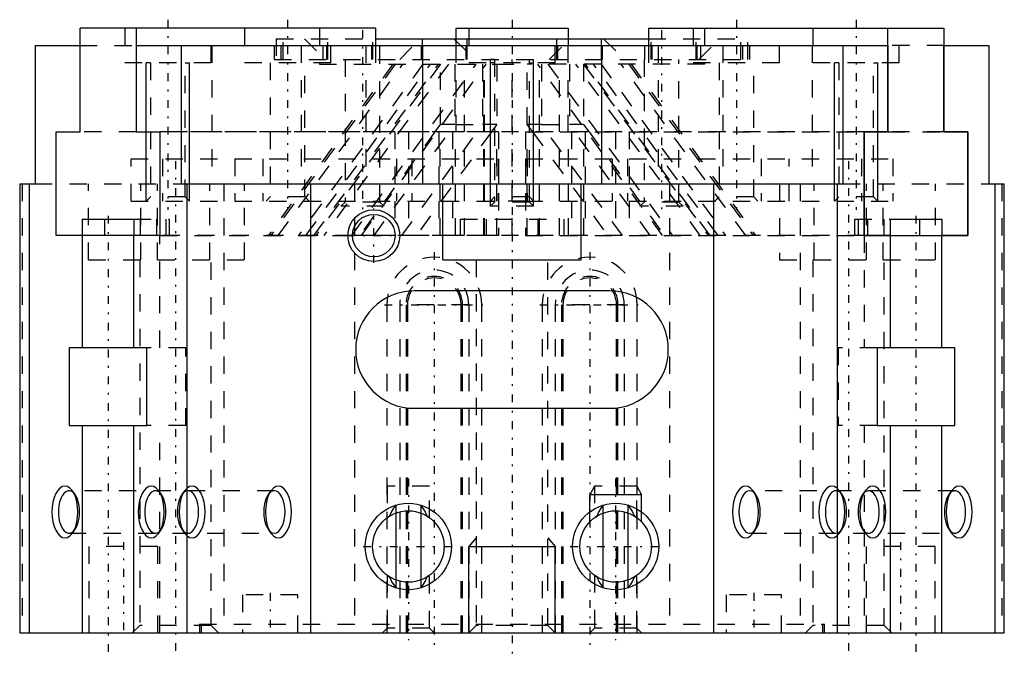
# Model space of a CAD drawing. Extents: x -28.5 to 28.5, y -1.3 to 35.5.
import ezdxf

# ---------------------------------------------------------------- set-up
doc = ezdxf.new("R2010")
doc.units = 0
doc.linetypes.add('CENTER', pattern=[1.5, 0.45, -0.5, 0.05, -0.5])
doc.linetypes.add('DASHED', pattern=[2, 1, -1])
for name, color, linetype in [('AM_0', 7, 'CONTINUOUS'), ('AM_2', 5, 'CONTINUOUS'), ('AM_3', 6, 'DASHED'), ('AM_5', 3, 'CONTINUOUS'), ('AM_7', 4, 'CENTER')]:
    doc.layers.add(name, color=color, linetype=linetype)

msp = doc.modelspace()

# ---------------------------------------------------------------- linework, layer by layer
at = {"layer": 'AM_0'}
for p, q in [((-7.901, 35), (-25.008, 35)), ((-25.008, 29), (-25.008, 35)), ((-21.758, 35), (-21.758, 29)), ((-7.901, 35), (-7.901, 34)), ((-3.25, 35), (-3.25, 34.4)), ((-3.25, 35), (3.25, 35)), ((3.25, 35), (3.25, 34.4)), ((7.901, 35), (25.008, 35)), ((7.901, 35), (7.901, 34)), ((21.758, 29), (21.758, 35)), ((25.008, 35), (25.008, 29)), ((-7.901, 34.4), (7.901, 34.4)), ((-27.613, 34), (-25.008, 34)), ((-27.613, 34), (-27.613, 26)), ((-25.008, 29), (-25.008, 34)), ((-21.758, 34), (21.758, 34)), ((-21.758, 34), (-21.758, 29)), ((-19.153, 34), (-19.153, 26)), ((19.153, 34), (19.153, 26)), ((21.758, 34), (21.758, 29)), ((25.008, 34), (27.613, 34)), ((25.008, 29), (25.008, 34)), ((27.613, 34), (27.613, 26)), ((-26.383, 29), (-25.008, 29)), ((-26.383, 23), (-26.383, 29)), ((-26.383, 23), (-26.383, 29)), ((-26.383, 29), (-25.008, 29)), ((-21.758, 29), (-20.383, 29)), ((-21.758, 29), (-20.383, 29)), ((-20.383, 29), (-20.383, 23)), ((-20.383, 29), (-20.383, 23)), ((20.383, 29), (21.758, 29)), ((20.383, 23), (20.383, 29)), ((20.383, 29), (20.383, 23)), ((21.758, 29), (20.383, 29)), ((25.008, 29), (26.383, 29)), ((26.383, 29), (25.008, 29)), ((26.383, 29), (26.383, 23)), ((26.383, 23), (26.383, 29)), ((-28.5, 26), (-28.5, 0)), ((-28.5, 26), (-27.613, 26)), ((-27.945, 26), (-27.945, 0)), ((-19.153, 26), (19.153, 26)), ((-18.821, 26), (-18.821, 0)), ((-11.673, 26), (-11.673, 0)), ((-4, 21.6), (-4, 26)), ((4, 21.6), (4, 26)), ((11.673, 26), (11.673, 0)), ((18.821, 26), (18.821, 0)), ((27.613, 26), (28.5, 26)), ((27.945, 26), (27.945, 0)), ((28.5, 0), (28.5, 26)), ((-24.883, 23.95), (-24.883, 23)), ((-24.883, 23.95), (-21.883, 23.95)), ((-21.883, 23.95), (-21.883, 23)), ((21.883, 23.95), (21.883, 23)), ((21.883, 23.95), (24.883, 23.95)), ((24.883, 23.95), (24.883, 23)), ((-24.883, 23), (-26.383, 23)), ((-20.383, 23), (-26.383, 23)), ((-24.883, 23), (-24.883, 16.5)), ((-20.383, 23), (-21.883, 23)), ((-21.883, 16.5), (-21.883, 23)), ((-6.771, 23), (-9.229, 23)), ((21.883, 23), (20.383, 23)), ((20.383, 23), (26.383, 23)), ((21.883, 23), (21.883, 16.5)), ((26.383, 23), (24.883, 23)), ((24.883, 16.5), (24.883, 23)), ((-4, 21.6), (4, 21.6)), ((5.65, 19.8), (-5.65, 19.8)), ((-25.633, 16.5), (-25.633, 12)), ((-21.133, 16.5), (-25.633, 16.5)), ((-21.133, 12), (-21.133, 16.5)), ((21.133, 16.5), (21.133, 12)), ((25.633, 16.5), (21.133, 16.5)), ((25.633, 12), (25.633, 16.5)), ((-5.65, 13), (5.65, 13)), ((-25.633, 12), (-21.133, 12)), ((-24.883, 12), (-24.883, 0)), ((-21.883, 0), (-21.883, 12)), ((21.133, 12), (25.633, 12)), ((21.883, 12), (21.883, 0)), ((24.883, 0), (24.883, 12)), ((-6.715, 3.061), (-6.715, 6.939)), ((-5.285, 6.939), (-5.285, 3.061)), ((5.285, 3.061), (5.285, 6.939)), ((6.715, 6.939), (6.715, 3.061)), ((-28.5, 0), (28.5, 0))]:
    msp.add_line(p, q, dxfattribs=at)
for points in [[(-25.883, 5.5), (-25.736, 5.529), (-25.596, 5.614), (-25.466, 5.753), (-25.352, 5.939), (-25.259, 6.167), (-25.19, 6.426), (-25.147, 6.707), (-25.133, 7), (-25.147, 7.293), (-25.19, 7.574), (-25.259, 7.833), (-25.352, 8.061), (-25.466, 8.247), (-25.596, 8.386), (-25.736, 8.471), (-25.883, 8.5), (-26.029, 8.471), (-26.17, 8.386), (-26.299, 8.247), (-26.413, 8.061), (-26.506, 7.833), (-26.576, 7.574), (-26.618, 7.293), (-26.633, 7), (-26.618, 6.707), (-26.576, 6.426), (-26.506, 6.167), (-26.413, 5.939), (-26.299, 5.753), (-26.17, 5.614), (-26.029, 5.529)], [(-20.883, 5.5), (-20.736, 5.529), (-20.596, 5.614), (-20.466, 5.753), (-20.352, 5.939), (-20.259, 6.167), (-20.19, 6.426), (-20.147, 6.707), (-20.133, 7), (-20.147, 7.293), (-20.19, 7.574), (-20.259, 7.833), (-20.352, 8.061), (-20.466, 8.247), (-20.596, 8.386), (-20.736, 8.471), (-20.883, 8.5), (-21.029, 8.471), (-21.17, 8.386), (-21.299, 8.247), (-21.413, 8.061), (-21.506, 7.833), (-21.576, 7.574), (-21.618, 7.293), (-21.633, 7), (-21.618, 6.707), (-21.576, 6.426), (-21.506, 6.167), (-21.413, 5.939), (-21.299, 5.753), (-21.17, 5.614), (-21.029, 5.529)], [(20.883, 8.5), (20.736, 8.471), (20.596, 8.386), (20.466, 8.247), (20.352, 8.061), (20.259, 7.833), (20.19, 7.574), (20.147, 7.293), (20.133, 7), (20.147, 6.707), (20.19, 6.426), (20.259, 6.167), (20.352, 5.939), (20.466, 5.753), (20.596, 5.614), (20.736, 5.529), (20.883, 5.5), (21.029, 5.529), (21.17, 5.614), (21.299, 5.753), (21.413, 5.939), (21.506, 6.167), (21.576, 6.426), (21.618, 6.707), (21.633, 7), (21.618, 7.293), (21.576, 7.574), (21.506, 7.833), (21.413, 8.061), (21.299, 8.247), (21.17, 8.386), (21.029, 8.471)], [(25.883, 8.5), (25.736, 8.471), (25.596, 8.386), (25.466, 8.247), (25.352, 8.061), (25.259, 7.833), (25.19, 7.574), (25.147, 7.293), (25.133, 7), (25.147, 6.707), (25.19, 6.426), (25.259, 6.167), (25.352, 5.939), (25.466, 5.753), (25.596, 5.614), (25.736, 5.529), (25.883, 5.5), (26.029, 5.529), (26.17, 5.614), (26.299, 5.753), (26.413, 5.939), (26.506, 6.167), (26.576, 6.426), (26.618, 6.707), (26.633, 7), (26.618, 7.293), (26.576, 7.574), (26.506, 7.833), (26.413, 8.061), (26.299, 8.247), (26.17, 8.386), (26.029, 8.471)]]:
    msp.add_lwpolyline(points, close=True, dxfattribs=at)
for points in [[(-25.372, 8.098), (-25.483, 8.184), (-25.6, 8.226), (-25.719, 8.221), (-25.836, 8.171), (-25.945, 8.077), (-26.043, 7.942), (-26.127, 7.772), (-26.192, 7.573), (-26.237, 7.353), (-26.26, 7.119), (-26.26, 6.881), (-26.237, 6.647), (-26.192, 6.427), (-26.127, 6.228), (-26.043, 6.058), (-25.945, 5.923), (-25.836, 5.829), (-25.719, 5.779), (-25.6, 5.774), (-25.483, 5.816), (-25.372, 5.902)], [(-20.372, 8.098), (-20.483, 8.184), (-20.6, 8.226), (-20.719, 8.221), (-20.836, 8.171), (-20.945, 8.077), (-21.043, 7.942), (-21.127, 7.772), (-21.192, 7.573), (-21.237, 7.353), (-21.26, 7.119), (-21.26, 6.881), (-21.237, 6.647), (-21.192, 6.427), (-21.127, 6.228), (-21.043, 6.058), (-20.945, 5.923), (-20.836, 5.829), (-20.719, 5.779), (-20.6, 5.774), (-20.483, 5.816), (-20.372, 5.902)], [(20.372, 5.902), (20.483, 5.816), (20.6, 5.774), (20.719, 5.779), (20.836, 5.829), (20.945, 5.923), (21.043, 6.058), (21.127, 6.228), (21.192, 6.427), (21.237, 6.647), (21.26, 6.881), (21.26, 7.119), (21.237, 7.353), (21.192, 7.573), (21.127, 7.772), (21.043, 7.942), (20.945, 8.077), (20.836, 8.171), (20.719, 8.221), (20.6, 8.226), (20.483, 8.184), (20.372, 8.098)], [(25.372, 5.902), (25.483, 5.816), (25.6, 5.774), (25.719, 5.779), (25.836, 5.829), (25.945, 5.923), (26.043, 6.058), (26.127, 6.228), (26.192, 6.427), (26.237, 6.647), (26.26, 6.881), (26.26, 7.119), (26.237, 7.353), (26.192, 7.573), (26.127, 7.772), (26.043, 7.942), (25.945, 8.077), (25.836, 8.171), (25.719, 8.221), (25.6, 8.226), (25.483, 8.184), (25.372, 8.098)]]:
    msp.add_lwpolyline(points, dxfattribs=at)
for centre, radius in [((-8, 23), 1.23), ((-6, 5), 2.067), ((6, 5), 2.067)]:
    msp.add_circle(centre, radius, dxfattribs=at)
for centre, start, end in [((-5.65, 16.4), 90, 270), ((5.65, 16.4), 270, 90)]:
    msp.add_arc(centre, 3.4, start, end, dxfattribs=at)
at = {"layer": 'AM_2'}
for p, q in [((-5.19, 34), (-5.19, 34.4)), ((-2.592, 34), (-2.592, 34.4)), ((2.592, 34), (2.592, 34.4)), ((5.19, 34), (5.19, 34.4)), ((-5.176, 34), (-5.176, 26)), ((5.176, 34), (5.176, 26)), ((-23.584, 23.95), (-23.584, 23)), ((23.584, 23.95), (23.584, 23))]:
    msp.add_line(p, q, dxfattribs=at)
at = {"layer": 'AM_3'}
for p, q in [((-22.419, 35), (-22.419, 33)), ((-17.419, 33), (-17.419, 35)), ((-15.49, 35), (-15.49, 33)), ((-11.151, 35), (-11.151, 32.92)), ((-10.49, 33), (-10.49, 35)), ((-2.5, 35), (-2.5, 33)), ((2.5, 33), (2.5, 35)), ((10.49, 35), (10.49, 33)), ((11.151, 35), (11.151, 32.92)), ((15.49, 33), (15.49, 35)), ((17.419, 35), (17.419, 33)), ((22.419, 33), (22.419, 35)), ((-13.649, 34.4), (-13.649, 33.2)), ((-13.649, 34.4), (-7.901, 34.4)), ((-13.247, 33.2), (-13.247, 34.4)), ((-12.02, 34.4), (-10.82, 33.2)), ((-10.655, 33.2), (-10.655, 34.4)), ((-8.057, 33.2), (-8.057, 34.4)), ((-6.5, 33.2), (-5.3, 34.4)), ((-3.36, 34.4), (-2.16, 33.2)), ((-3.25, 34.4), (-3.25, 34)), ((2.16, 33.2), (3.36, 34.4)), ((3.25, 34.4), (3.25, 34)), ((5.3, 34.4), (6.5, 33.2)), ((7.901, 34.4), (13.649, 34.4)), ((8.057, 33.2), (8.057, 34.4)), ((10.655, 33.2), (10.655, 34.4)), ((10.82, 33.2), (12.02, 34.4)), ((13.247, 33.2), (13.247, 34.4)), ((13.649, 33.2), (13.649, 34.4)), ((-25.008, 34), (-21.758, 34)), ((-17.381, 34), (-17.381, 26)), ((-13.765, 34), (-13.765, 33.2)), ((-13.363, 33.2), (-13.363, 34)), ((-12.205, 34), (-12.205, 26)), ((-10.93, 33.2), (-10.93, 34)), ((-10.713, 33.2), (-10.713, 34)), ((-8.46, 34), (-8.46, 26)), ((-8.115, 33.2), (-8.115, 34)), ((-7.901, 34), (-7.901, 32.92)), ((-7.68, 34), (-7.68, 33.2)), ((-5.248, 33.2), (-5.248, 34)), ((-5.19, 33.2), (-5.19, 34)), ((-3.25, 34), (-3.25, 29)), ((-2.65, 33.2), (-2.65, 34)), ((-2.592, 33.2), (-2.592, 34)), ((2.592, 33.2), (2.592, 34)), ((2.65, 33.2), (2.65, 34)), ((3.25, 29), (3.25, 34)), ((5.19, 33.2), (5.19, 34)), ((5.248, 33.2), (5.248, 34)), ((7.68, 34), (7.68, 33.2)), ((7.901, 34), (7.901, 32.92)), ((8.115, 33.2), (8.115, 34)), ((8.46, 34), (8.46, 26)), ((10.713, 33.2), (10.713, 34)), ((10.93, 33.2), (10.93, 34)), ((12.205, 34), (12.205, 26)), ((13.363, 33.2), (13.363, 34)), ((13.765, 33.2), (13.765, 34)), ((17.381, 34), (17.381, 26)), ((25.008, 34), (21.758, 34)), ((-13.765, 33.2), (13.765, 33.2)), ((-9.667, 33.2), (-9.667, 24.943)), ((-7.654, 24.943), (-7.654, 33.2)), ((-1.006, 33.2), (-1.006, 24.943)), ((0, 23), (0, 33.2)), ((1.006, 24.943), (1.006, 33.2)), ((7.654, 33.2), (7.654, 24.943)), ((9.667, 24.943), (9.667, 33.2)), ((-17.419, 33), (-22.419, 33)), ((-20.925, 33), (-20.925, 25.244)), ((-18.912, 25.244), (-18.912, 33)), ((-10.49, 33), (-15.49, 33)), ((-6.897, 32.92), (-14.106, 23)), ((-13.997, 33), (-13.997, 25.244)), ((-6.755, 32.92), (-13.964, 23)), ((-13.531, 23), (-6.322, 32.92)), ((-5.155, 32.92), (-12.364, 23)), ((-11.984, 25.244), (-11.984, 33)), ((-11.931, 23), (-4.722, 32.92)), ((-11.464, 23), (-4.255, 32.92)), ((-4.147, 32.92), (-11.356, 23)), ((-11.151, 32.92), (-0.886, 32.92)), ((-3.68, 32.92), (-10.889, 23)), ((-9.277, 23), (-2.068, 32.92)), ((-8.714, 23), (-1.505, 32.92)), ((-4.136, 29.436), (-4.136, 32.92)), ((-3.311, 32.92), (-3.311, 29.436)), ((-2.75, 23), (-2.75, 32.92)), ((2.5, 33), (-2.5, 33)), ((-1.699, 32.92), (-1.699, 29.436)), ((-1.625, 23), (-1.625, 32.92)), ((-1.6, 23), (-1.6, 32.92)), ((-0.886, 32.92), (-0.886, 29.436)), ((-0.886, 32.92), (0.886, 32.92)), ((11.151, 32.92), (0.886, 32.92)), ((0.886, 29.436), (0.886, 32.92)), ((8.714, 23), (1.505, 32.92)), ((1.6, 23), (1.6, 32.92)), ((1.711, 32.92), (1.711, 29.436)), ((2.08, 32.92), (9.289, 23)), ((2.75, 23), (2.75, 32.92)), ((3.324, 32.92), (3.324, 29.436)), ((10.902, 23), (3.693, 32.92)), ((4.136, 32.92), (4.136, 29.436)), ((4.147, 32.92), (11.356, 23)), ((11.464, 23), (4.255, 32.92)), ((11.931, 23), (4.722, 32.92)), ((5.155, 32.92), (12.364, 23)), ((13.531, 23), (6.322, 32.92)), ((6.755, 32.92), (13.964, 23)), ((6.897, 32.92), (14.106, 23)), ((15.49, 33), (10.49, 33)), ((11.984, 33), (11.984, 25.244)), ((13.997, 25.244), (13.997, 33)), ((22.419, 33), (17.419, 33)), ((18.912, 33), (18.912, 25.244)), ((20.925, 25.244), (20.925, 33)), ((-7.988, 23), (-3.311, 29.436)), ((-6.376, 23), (-1.699, 29.436)), ((-4.453, 29), (-4.136, 29.436)), ((-3.311, 29.436), (-4.136, 29.436)), ((-3.25, 29.436), (-1.699, 29.436)), ((-0.886, 29.436), (-1.699, 29.436)), ((-0.886, 29.436), (-1.203, 29)), ((1.711, 29.436), (0.886, 29.436)), ((1.203, 29), (0.886, 29.436)), ((6.388, 23), (1.711, 29.436)), ((1.711, 29.436), (3.25, 29.436)), ((4.136, 29.436), (3.324, 29.436)), ((8.001, 23), (3.324, 29.436)), ((4.136, 29.436), (4.453, 29)), ((-21.758, 29), (-25.008, 29)), ((-21.758, 29), (-25.008, 29)), ((-0.786, 29), (-20.383, 29)), ((20.383, 29), (-20.383, 29)), ((-4.465, 29), (-8.826, 23)), ((-6.786, 29), (-6.786, 23)), ((-6, 29), (-6, 23)), ((-1.19, 29), (-5.551, 23)), ((-4.236, 29), (-4.236, 23)), ((-4.149, 23), (-4.149, 29)), ((-3.45, 29), (-3.45, 23)), ((-3.275, 23), (-3.275, 29)), ((-0.874, 23), (-0.874, 29)), ((-0.786, 29), (-0.786, 25)), ((0.786, 29), (0.786, 25)), ((0.786, 29), (20.383, 29)), ((0.874, 23), (0.874, 29)), ((1.19, 29), (5.551, 23)), ((3.275, 23), (3.275, 29)), ((3.45, 29), (3.45, 23)), ((4.149, 23), (4.149, 29)), ((4.236, 29), (4.236, 23)), ((4.465, 29), (8.826, 23)), ((6, 29), (6, 23)), ((6.786, 29), (6.786, 23)), ((21.758, 29), (25.008, 29)), ((25.008, 29), (21.758, 29)), ((-22.053, 25), (-22.053, 27.45)), ((-22.053, 27.45), (-0.786, 27.45)), ((-20.229, 27.45), (-20.229, 25)), ((-16.053, 27.45), (-16.053, 25)), ((-14.429, 27.45), (-14.429, 25)), ((-6.686, 27.45), (-6.686, 25)), ((-5.8, 27.45), (-5.8, 25)), ((-0.886, 27.45), (-0.886, 25)), ((-0.786, 27.45), (-0.786, 23)), ((0.786, 27.45), (0.786, 23)), ((0.786, 27.45), (22.053, 27.45)), ((0.886, 27.45), (0.886, 25)), ((5.8, 27.45), (5.8, 25)), ((6.686, 27.45), (6.686, 25)), ((14.429, 27.45), (14.429, 25)), ((16.053, 25), (16.053, 27.45)), ((20.229, 27.45), (20.229, 25)), ((22.053, 27.45), (22.053, 25)), ((-28.353, 26), (-28.353, 0)), ((-27.613, 26), (-19.153, 26)), ((-24.517, 21.6), (-24.517, 26)), ((-21.486, 21.6), (-21.486, 26)), ((-20.517, 21.6), (-20.517, 26)), ((-17.486, 21.6), (-17.486, 26)), ((-16.68, 26), (-16.68, 0)), ((-15.486, 21.6), (-15.486, 26)), ((-9.124, 26), (-9.124, 0)), ((9.124, 26), (9.124, 0)), ((15.486, 26), (15.486, 21.6)), ((16.68, 26), (16.68, 0)), ((17.486, 21.6), (17.486, 26)), ((19.153, 26), (27.613, 26)), ((20.517, 21.6), (20.517, 26)), ((21.486, 21.6), (21.486, 26)), ((24.517, 21.6), (24.517, 26)), ((28.353, 26), (28.353, 0)), ((-20.925, 25.244), (-21.169, 25)), ((-18.912, 25.244), (-20.925, 25.244)), ((-18.669, 25), (-18.912, 25.244)), ((-13.997, 25.244), (-14.24, 25)), ((-11.984, 25.244), (-13.997, 25.244)), ((-11.74, 25), (-11.984, 25.244)), ((-1.006, 25.244), (-1.25, 25)), ((1.006, 25.244), (-1.006, 25.244)), ((1.25, 25), (1.006, 25.244)), ((11.984, 25.244), (11.74, 25)), ((13.997, 25.244), (11.984, 25.244)), ((14.24, 25), (13.997, 25.244)), ((18.912, 25.244), (18.669, 25)), ((20.925, 25.244), (18.912, 25.244)), ((21.169, 25), (20.925, 25.244)), ((-22.053, 25), (-0.786, 25)), ((-9.667, 24.943), (-9.91, 24.7)), ((-7.41, 24.7), (-9.91, 24.7)), ((-7.654, 24.943), (-9.667, 24.943)), ((-7.41, 24.7), (-7.654, 24.943)), ((-1.006, 24.943), (-1.25, 24.7)), ((1.25, 24.7), (-1.25, 24.7)), ((1.006, 24.943), (-1.006, 24.943)), ((0.786, 25), (-0.786, 25)), ((0.786, 25), (22.053, 25)), ((1.25, 24.7), (1.006, 24.943)), ((7.654, 24.943), (7.41, 24.7)), ((9.91, 24.7), (7.41, 24.7)), ((9.667, 24.943), (7.654, 24.943)), ((9.91, 24.7), (9.667, 24.943)), ((-21.883, 23.95), (-19.834, 23.95)), ((-21.535, 23.95), (-21.535, 23)), ((-20.584, 23.95), (-20.584, 23)), ((-20.035, 23.95), (-20.035, 23)), ((-19.834, 23), (-19.834, 23.95)), ((-3, 23.95), (-3, 23)), ((-3, 23.95), (3, 23.95)), ((-1.5, 23.95), (-1.5, 23)), ((1.5, 23.95), (1.5, 23)), ((3, 23.95), (3, 23)), ((19.834, 23.95), (19.834, 23)), ((19.834, 23.95), (21.883, 23.95)), ((20.035, 23.95), (20.035, 23)), ((20.584, 23.95), (20.584, 23)), ((21.535, 23.95), (21.535, 23)), ((-9.229, 23), (-20.383, 23)), ((-20.383, 16.5), (-20.383, 23)), ((-20.383, 23), (-9.229, 23)), ((-0.786, 23), (-6.771, 23)), ((20.383, 23), (-6.771, 23)), ((0.786, 23), (20.383, 23)), ((20.383, 23), (20.383, 16.5)), ((-24.517, 21.6), (-15.486, 21.6)), ((-21.553, 21.6), (-21.553, 0.433)), ((-17.419, 0.433), (-17.419, 21.6)), ((-2.067, 21.6), (-2.067, 0.433)), ((2.067, 0.433), (2.067, 21.6)), ((15.486, 21.6), (24.517, 21.6)), ((17.419, 21.6), (17.419, 0.433)), ((21.553, 0.433), (21.553, 21.6)), ((-7.25, 19), (-7.25, 0)), ((-6.5, 19), (-6.5, 0)), ((-2.5, 19), (-6.5, 19)), ((-6.136, 19), (-6.136, 0)), ((-6.05, 19), (-6.05, 0)), ((-2.95, 0), (-2.95, 19)), ((-2.864, 0), (-2.864, 19)), ((-2.5, 19), (-2.5, 0)), ((-1.75, 0), (-1.75, 19)), ((1.75, 19), (1.75, 0)), ((2.5, 19), (2.5, 0)), ((6.5, 19), (2.5, 19)), ((2.864, 19), (2.864, 0)), ((2.95, 19), (2.95, 0)), ((6.05, 0), (6.05, 19)), ((6.136, 0), (6.136, 19)), ((6.5, 19), (6.5, 0)), ((7.25, 0), (7.25, 19)), ((-18.883, 16.5), (-21.133, 16.5)), ((-18.883, 12), (-18.883, 16.5)), ((21.133, 16.5), (18.883, 16.5)), ((18.883, 16.5), (18.883, 12)), ((-18.883, 12), (-21.133, 12)), ((-20.383, 0), (-20.383, 12)), ((21.133, 12), (18.883, 12)), ((20.383, 12), (20.383, 0)), ((-13.756, 8.229), (-25.648, 8.229)), ((-25.293, 8.004), (-25.45, 8.225)), ((-20.293, 8.004), (-20.45, 8.225)), ((-18.954, 8.225), (-19.111, 8.004)), ((-13.954, 8.225), (-14.111, 8.004)), ((-7.229, 8.5), (-7.229, 6.664)), ((-4.771, 8.5), (-7.229, 8.5)), ((-4.771, 6.663), (-4.771, 8.5)), ((4.771, 8.5), (4.771, 6.664)), ((7.229, 8.5), (4.771, 8.5)), ((7.229, 6.663), (7.229, 8.5)), ((25.648, 8.229), (13.756, 8.229)), ((14.111, 8.004), (13.954, 8.225)), ((19.111, 8.004), (18.954, 8.225)), ((20.45, 8.225), (20.293, 8.004)), ((25.45, 8.225), (25.293, 8.004)), ((-6.715, 6.939), (-6.715, 7.395)), ((-5.285, 7.395), (-5.285, 6.939)), ((5.285, 6.939), (5.285, 7.395)), ((6.715, 7.395), (6.715, 6.939)), ((-25.648, 5.77), (-13.756, 5.77)), ((-25.45, 5.775), (-25.293, 5.996)), ((-20.45, 5.775), (-20.293, 5.996)), ((-19.111, 5.996), (-18.954, 5.775)), ((-14.111, 5.996), (-13.954, 5.775)), ((13.756, 5.77), (25.648, 5.77)), ((13.954, 5.775), (14.111, 5.996)), ((18.954, 5.775), (19.111, 5.996)), ((20.293, 5.996), (20.45, 5.775)), ((25.293, 5.996), (25.45, 5.775)), ((-24.5, 5), (-24.5, 0)), ((-20.5, 5), (-24.5, 5)), ((-20.5, 0), (-20.5, 5)), ((20.5, 5), (20.5, 0)), ((24.5, 5), (20.5, 5)), ((24.5, 0), (24.5, 5)), ((-7.229, 3.337), (-7.229, 0.27)), ((-6.715, 2.605), (-6.715, 3.061)), ((-5.285, 3.061), (-5.285, 2.605)), ((-4.771, 0.27), (-4.771, 3.336)), ((4.771, 3.337), (4.771, 0.27)), ((5.285, 2.605), (5.285, 3.061)), ((6.715, 3.061), (6.715, 2.605)), ((7.229, 0.27), (7.229, 3.336)), ((-15.6, 2.2), (-15.6, 0)), ((-12.4, 2.2), (-15.6, 2.2)), ((-12.4, 0), (-12.4, 2.2)), ((12.4, 2.2), (12.4, 0)), ((15.6, 2.2), (12.4, 2.2)), ((15.6, 0), (15.6, 2.2)), ((-21.553, 0.433), (-21.986, 0)), ((-17.419, 0.433), (-21.553, 0.433)), ((-18.1, 0.5), (-18.1, 0)), ((-18.1, 0.5), (18.1, 0.5)), ((-18, 0.5), (-18, 0)), ((-16.986, 0), (-17.419, 0.433)), ((-7.229, 0.27), (-7.5, 0)), ((-4.771, 0.27), (-7.229, 0.27)), ((-4.5, 0), (-4.771, 0.27)), ((-2.067, 0.433), (-2.5, 0)), ((2.067, 0.433), (-2.067, 0.433)), ((2.5, 0), (2.067, 0.433)), ((4.771, 0.27), (4.5, 0)), ((7.229, 0.27), (4.771, 0.27)), ((7.5, 0), (7.229, 0.27)), ((17.419, 0.433), (16.986, 0)), ((21.553, 0.433), (17.419, 0.433)), ((18, 0), (18, 0.5)), ((18.1, 0), (18.1, 0.5)), ((21.986, 0), (21.553, 0.433))]:
    msp.add_line(p, q, dxfattribs=at)
for points in [[(-25.372, 5.902), (-25.268, 6.035), (-25.179, 6.206), (-25.109, 6.409), (-25.061, 6.635), (-25.037, 6.877), (-25.037, 7.123), (-25.061, 7.365), (-25.109, 7.591), (-25.179, 7.794), (-25.268, 7.965), (-25.372, 8.098)], [(-20.372, 5.902), (-20.268, 6.035), (-20.179, 6.206), (-20.109, 6.409), (-20.061, 6.635), (-20.037, 6.877), (-20.037, 7.123), (-20.061, 7.365), (-20.109, 7.591), (-20.179, 7.794), (-20.268, 7.965), (-20.372, 8.098)], [(20.372, 8.098), (20.268, 7.965), (20.179, 7.794), (20.109, 7.591), (20.061, 7.365), (20.037, 7.123), (20.037, 6.877), (20.061, 6.635), (20.109, 6.409), (20.179, 6.206), (20.268, 6.035), (20.372, 5.902)], [(25.372, 8.098), (25.268, 7.965), (25.179, 7.794), (25.109, 7.591), (25.061, 7.365), (25.037, 7.123), (25.037, 6.877), (25.061, 6.635), (25.109, 6.409), (25.179, 6.206), (25.268, 6.035), (25.372, 5.902)]]:
    msp.add_lwpolyline(points, dxfattribs=at)
for points in [[(-18.756, 5.77), (-18.636, 5.794), (-18.52, 5.864), (-18.414, 5.978), (-18.321, 6.131), (-18.245, 6.317), (-18.188, 6.529), (-18.153, 6.76), (-18.141, 7), (-18.153, 7.24), (-18.188, 7.471), (-18.245, 7.683), (-18.321, 7.869), (-18.414, 8.022), (-18.52, 8.136), (-18.636, 8.206), (-18.756, 8.229), (-18.876, 8.206), (-18.991, 8.136), (-19.097, 8.022), (-19.19, 7.869), (-19.267, 7.683), (-19.324, 7.471), (-19.359, 7.24), (-19.37, 7), (-19.359, 6.76), (-19.324, 6.529), (-19.267, 6.317), (-19.19, 6.131), (-19.097, 5.978), (-18.991, 5.864), (-18.876, 5.794)], [(-18.521, 5.5), (-18.375, 5.529), (-18.234, 5.614), (-18.105, 5.753), (-17.991, 5.939), (-17.898, 6.167), (-17.829, 6.426), (-17.786, 6.707), (-17.771, 7), (-17.786, 7.293), (-17.829, 7.574), (-17.898, 7.833), (-17.991, 8.061), (-18.105, 8.247), (-18.234, 8.386), (-18.375, 8.471), (-18.521, 8.5), (-18.668, 8.471), (-18.808, 8.386), (-18.938, 8.247), (-19.052, 8.061), (-19.145, 7.833), (-19.214, 7.574), (-19.257, 7.293), (-19.271, 7), (-19.257, 6.707), (-19.214, 6.426), (-19.145, 6.167), (-19.052, 5.939), (-18.938, 5.753), (-18.808, 5.614), (-18.668, 5.529)], [(-13.756, 5.77), (-13.636, 5.794), (-13.52, 5.864), (-13.414, 5.978), (-13.321, 6.131), (-13.245, 6.317), (-13.188, 6.529), (-13.153, 6.76), (-13.141, 7), (-13.153, 7.24), (-13.188, 7.471), (-13.245, 7.683), (-13.321, 7.869), (-13.414, 8.022), (-13.52, 8.136), (-13.636, 8.206), (-13.756, 8.229), (-13.876, 8.206), (-13.991, 8.136), (-14.097, 8.022), (-14.19, 7.869), (-14.267, 7.683), (-14.324, 7.471), (-14.359, 7.24), (-14.37, 7), (-14.359, 6.76), (-14.324, 6.529), (-14.267, 6.317), (-14.19, 6.131), (-14.097, 5.978), (-13.991, 5.864), (-13.876, 5.794)], [(-13.521, 5.5), (-13.375, 5.529), (-13.234, 5.614), (-13.105, 5.753), (-12.991, 5.939), (-12.898, 6.167), (-12.829, 6.426), (-12.786, 6.707), (-12.771, 7), (-12.786, 7.293), (-12.829, 7.574), (-12.898, 7.833), (-12.991, 8.061), (-13.105, 8.247), (-13.234, 8.386), (-13.375, 8.471), (-13.521, 8.5), (-13.668, 8.471), (-13.808, 8.386), (-13.938, 8.247), (-14.052, 8.061), (-14.145, 7.833), (-14.214, 7.574), (-14.257, 7.293), (-14.271, 7), (-14.257, 6.707), (-14.214, 6.426), (-14.145, 6.167), (-14.052, 5.939), (-13.938, 5.753), (-13.808, 5.614), (-13.668, 5.529)], [(13.521, 8.5), (13.375, 8.471), (13.234, 8.386), (13.105, 8.247), (12.991, 8.061), (12.898, 7.833), (12.829, 7.574), (12.786, 7.293), (12.771, 7), (12.786, 6.707), (12.829, 6.426), (12.898, 6.167), (12.991, 5.939), (13.105, 5.753), (13.234, 5.614), (13.375, 5.529), (13.521, 5.5), (13.668, 5.529), (13.808, 5.614), (13.938, 5.753), (14.052, 5.939), (14.145, 6.167), (14.214, 6.426), (14.257, 6.707), (14.271, 7), (14.257, 7.293), (14.214, 7.574), (14.145, 7.833), (14.052, 8.061), (13.938, 8.247), (13.808, 8.386), (13.668, 8.471)], [(13.756, 8.229), (13.636, 8.206), (13.52, 8.136), (13.414, 8.022), (13.321, 7.869), (13.245, 7.683), (13.188, 7.471), (13.153, 7.24), (13.141, 7), (13.153, 6.76), (13.188, 6.529), (13.245, 6.317), (13.321, 6.131), (13.414, 5.978), (13.52, 5.864), (13.636, 5.794), (13.756, 5.77), (13.876, 5.794), (13.991, 5.864), (14.097, 5.978), (14.19, 6.131), (14.267, 6.317), (14.324, 6.529), (14.359, 6.76), (14.37, 7), (14.359, 7.24), (14.324, 7.471), (14.267, 7.683), (14.19, 7.869), (14.097, 8.022), (13.991, 8.136), (13.876, 8.206)], [(18.521, 8.5), (18.375, 8.471), (18.234, 8.386), (18.105, 8.247), (17.991, 8.061), (17.898, 7.833), (17.829, 7.574), (17.786, 7.293), (17.771, 7), (17.786, 6.707), (17.829, 6.426), (17.898, 6.167), (17.991, 5.939), (18.105, 5.753), (18.234, 5.614), (18.375, 5.529), (18.521, 5.5), (18.668, 5.529), (18.808, 5.614), (18.938, 5.753), (19.052, 5.939), (19.145, 6.167), (19.214, 6.426), (19.257, 6.707), (19.271, 7), (19.257, 7.293), (19.214, 7.574), (19.145, 7.833), (19.052, 8.061), (18.938, 8.247), (18.808, 8.386), (18.668, 8.471)], [(18.756, 8.229), (18.636, 8.206), (18.52, 8.136), (18.414, 8.022), (18.321, 7.869), (18.245, 7.683), (18.188, 7.471), (18.153, 7.24), (18.141, 7), (18.153, 6.76), (18.188, 6.529), (18.245, 6.317), (18.321, 6.131), (18.414, 5.978), (18.52, 5.864), (18.636, 5.794), (18.756, 5.77), (18.876, 5.794), (18.991, 5.864), (19.097, 5.978), (19.19, 6.131), (19.267, 6.317), (19.324, 6.529), (19.359, 6.76), (19.37, 7), (19.359, 7.24), (19.324, 7.471), (19.267, 7.683), (19.19, 7.869), (19.097, 8.022), (18.991, 8.136), (18.876, 8.206)]]:
    msp.add_lwpolyline(points, close=True, dxfattribs=at)
for points in [[(-6.715, 7.395, 0), (-6.861, 7.217, 0), (-6.979, 7.019, 0), (-7.091, 6.756, 0)], [(-4.909, 6.756, 0), (-5.048, 7.069, 0), (-5.256, 7.364, 0), (-5.285, 7.395, 0)], [(5.285, 7.395, 0), (5.139, 7.217, 0), (5.021, 7.019, 0), (4.909, 6.756, 0)], [(7.091, 6.756, 0), (6.952, 7.069, 0), (6.744, 7.364, 0), (6.715, 7.395, 0)], [(-7.206, 6.679, 0), (-7.207, 6.678, 0), (-7.228, 6.663, 0), (-7.229, 6.662, 0)], [(-7.091, 6.756, 0), (-7.161, 6.71, 0), (-7.206, 6.679, 0)], [(-4.771, 6.662, 0), (-4.782, 6.67, 0), (-4.816, 6.694, 0), (-4.871, 6.731, 0), (-4.909, 6.756, 0)], [(4.794, 6.679, 0), (4.793, 6.678, 0), (4.772, 6.663, 0), (4.771, 6.662, 0)], [(4.909, 6.756, 0), (4.839, 6.71, 0), (4.794, 6.679, 0)], [(7.229, 6.662, 0), (7.218, 6.67, 0), (7.184, 6.694, 0), (7.129, 6.731, 0), (7.091, 6.756, 0)], [(-7.229, 3.338, 0), (-7.218, 3.33, 0), (-7.184, 3.306, 0), (-7.129, 3.269, 0), (-7.091, 3.244, 0)], [(-7.091, 3.244, 0), (-6.952, 2.931, 0), (-6.744, 2.636, 0), (-6.715, 2.605, 0)], [(-5.285, 2.605, 0), (-5.139, 2.783, 0), (-5.021, 2.981, 0), (-4.909, 3.244, 0)], [(-4.909, 3.244, 0), (-4.839, 3.29, 0), (-4.794, 3.321, 0)], [(-4.794, 3.321, 0), (-4.793, 3.322, 0), (-4.772, 3.337, 0), (-4.771, 3.338, 0)], [(4.771, 3.338, 0), (4.782, 3.33, 0), (4.816, 3.306, 0), (4.871, 3.269, 0), (4.909, 3.244, 0)], [(4.909, 3.244, 0), (5.048, 2.931, 0), (5.256, 2.636, 0), (5.285, 2.605, 0)], [(6.715, 2.605, 0), (6.861, 2.783, 0), (6.979, 2.981, 0), (7.091, 3.244, 0)], [(7.091, 3.244, 0), (7.161, 3.29, 0), (7.206, 3.321, 0)], [(7.206, 3.321, 0), (7.207, 3.322, 0), (7.228, 3.337, 0), (7.229, 3.338, 0)]]:
    msp.add_polyline3d(points, dxfattribs=at)
for centre, radius in [((-4.5, 19), 2.75), ((4.5, 19), 2.75), ((-4.5, 19), 2), ((-4.5, 19), 1.636), ((-4.5, 19), 1.55), ((4.5, 19), 2), ((4.5, 19), 1.636), ((4.5, 19), 1.55)]:
    msp.add_arc(centre, radius, 0, 180, dxfattribs=at)
at = {"layer": 'AM_5'}
for p, q in [((-1.25, 24.7), (-1.25, 33.2)), ((-1.006, 33.2), (-1.25, 33.2)), ((1.006, 33.2), (1.25, 33.2)), ((1.25, 24.7), (1.25, 33.2)), ((-21.169, 25), (-21.169, 33)), ((-20.925, 33), (-21.169, 33)), ((-18.912, 33), (-18.669, 33)), ((-18.669, 25), (-18.669, 33)), ((-1.25, 25), (-1.25, 33)), ((-1.006, 33), (-1.25, 33)), ((1.006, 33), (1.25, 33)), ((1.25, 25), (1.25, 33)), ((18.669, 25), (18.669, 33)), ((18.912, 33), (18.669, 33)), ((20.925, 33), (21.169, 33)), ((21.169, 25), (21.169, 33)), ((4.771, 8.5), (4.5, 8)), ((7.5, 8), (4.5, 8)), ((4.5, 6.422), (4.5, 8)), ((7.229, 8.5), (7.5, 8)), ((7.5, 6.422), (7.5, 8)), ((-2.067, 5.5), (-2.5, 5)), ((2.067, 5.5), (2.5, 5)), ((-2.5, 0), (-2.5, 5)), ((-2.5, 5), (2.5, 5)), ((2.5, 0), (2.5, 5))]:
    msp.add_line(p, q, dxfattribs=at)
for centre, radius in [((-8, 23), 1.5), ((-6, 5), 2.5), ((6, 5), 2.5)]:
    msp.add_circle(centre, radius, dxfattribs=at)
at = {"layer": 'AM_7'}
for p, q in [((-19.919, 35.5), (-19.919, 24.5)), ((-12.99, 35.5), (-12.99, 24.5)), ((0, 35.5), (0, -1.3)), ((12.99, 35.5), (12.99, 24.5)), ((19.919, 35.5), (19.919, 24.5)), ((-8.66, 34.885), (-8.66, 24.215)), ((8.66, 34.885), (8.66, 24.215)), ((-19.486, 27.3), (-19.486, -1.3)), ((19.486, 27.3), (19.486, -1.3)), ((-8, 21.425), (-8, 24.575)), ((-23.383, 24.15), (-23.383, -1.15)), ((23.383, 24.15), (23.383, -1.15)), ((-9.575, 23), (-6.425, 23)), ((-4.5, 22.05), (-4.5, -1.05)), ((4.5, 22.05), (4.5, -1.05)), ((-7.387, 19), (-1.613, 19)), ((1.613, 19), (7.387, 19)), ((-6, 8.925), (-6, -0.425)), ((6, 8.925), (6, -0.425)), ((-22.5, 5.25), (-22.5, -0.25)), ((22.5, 5.25), (22.5, -0.25)), ((-8.625, 5), (-3.375, 5)), ((3.375, 5), (8.625, 5)), ((-14, 2.31), (-14, -0.11)), ((14, 2.31), (14, -0.11))]:
    msp.add_line(p, q, dxfattribs=at)

doc.saveas('drawing.dxf')
